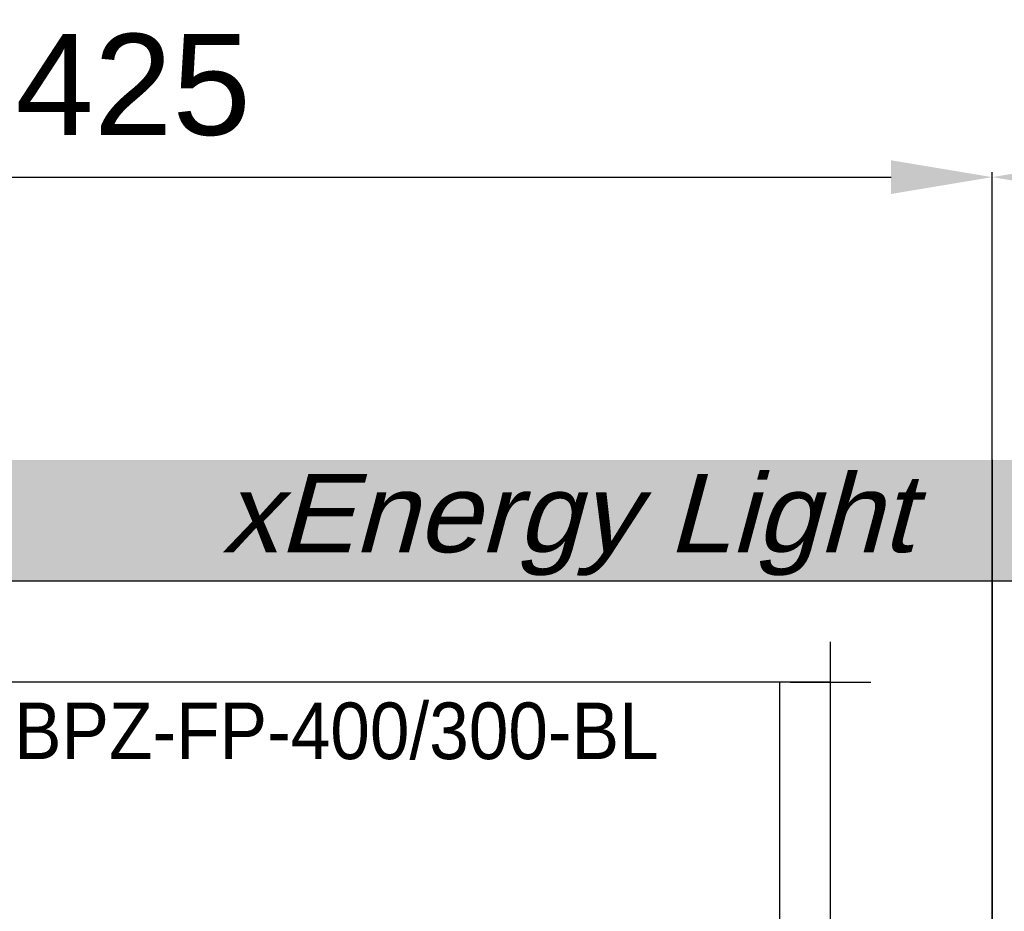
# Model space of a CAD drawing. Header units: millimetres. Extents: x 70863 to 97198, y -18528 to 3008.
# Tile 41 of 148: x 91509 to 91753, y -15413 to -15192. Entities that reach past the tile are written whole.
import ezdxf
from ezdxf.enums import TextEntityAlignment as Align

# ---------------------------------------------------------------- set-up
doc = ezdxf.new("R2010")
doc.units = ezdxf.units.MM
for name, color, linetype, lineweight in [('2DE_OBJ_EATON-Cabinet', 7, 'Continuous', 25), ('2DE_OBJ_EATON-Covers', 7, 'Continuous', 25), ('2DE_TXTMARK', 41, 'Continuous', 18)]:
    doc.layers.add(name, color=color, linetype=linetype, lineweight=lineweight)
doc.layers.add('CP_DETAL_GRID', color=7, linetype='Continuous')
doc.layers.add('EATON_LOGO', color=5, linetype='Continuous')
doc.styles.add('CP_ATTR', font='arial.ttf')
doc.styles.add('CP_ELATT_IT', font='arial.ttf', dxfattribs={"oblique": 15})
doc.styles.get("Standard").update_dxf_attribs({"font": 'arial.ttf'})
doc.dimstyles.new('ISO-25', dxfattribs={"dimtxt": 2.5, "dimasz": 2.5, "dimexe": 1.25, "dimexo": 0.625, "dimtad": 1, "dimtxsty": 'Standard', "dimcen": 2.5, "dimadec": 0, "dimazin": 0, "dimtfac": 1, "dimtmove": 0, "dimatfit": 3, "dimfxl": 1, "dimarcsym": 0})

# ---------------------------------------------------------------- blocks, each defined once
blk = doc.blocks.new('2de_etn_prod_cac0051_odnnx')
blk.add_lwpolyline([(0, 300), (0, 0), (320, 0), (320, 300)], close=True)
at = {"linetype": 'ByBlock', "style": 'CP_ATTR', "flags": 9}
for tag in ['MARK3', 'FUNCTION', 'GROUP', 'NUMBER', 'WEIGHT', 'LINK', 'OTHER1', 'IP', 'OTHER2', 'POWER_LOSSES_CAB', 'POWER', 'VOLTAGE', 'CURRENT', 'CHARACTER', 'PRODUCER', 'ORDER-NO', 'PRODUCT-TYPE', 'MARK2', 'ARTICLE', 'NAME']:
    blk.add_attdef(tag, text='', height=0.00005, dxfattribs=at).set_placement((0, 0), align=Align.MIDDLE_LEFT)
at = {"layer": '2DE_TXTMARK', "linetype": 'ByBlock', "style": 'CP_ATTR', "width": 0.8, "flags": 8}
blk.add_attdef('MARK1', text='', height=14, dxfattribs=at).set_placement((290, 295), align=Align.TOP_RIGHT)
blk = doc.blocks.new('*D8982')
at = {"layer": 'EATON_LOGO', "color": 0, "lineweight": -2, "transparency": 16777216}
for p, q in [((91324.84, -15330.8), (91324.84, -15230.19)), ((91349.84, -15231.44), (91724.84, -15231.44)), ((91749.84, -15330.8), (91749.84, -15230.19))]:
    blk.add_line(p, q, dxfattribs=at)
at = {"layer": 'EATON_LOGO', "color": 0, "transparency": 16777216}
for points in [[(91349.84, -15227.28), (91349.84, -15235.61), (91324.84, -15231.44)], [(91724.84, -15227.28), (91724.84, -15235.61), (91749.84, -15231.44)]]:
    blk.add_solid(points, dxfattribs=at)
at = {"layer": 'EATON_LOGO', "color": 0, "transparency": 16777216, "insert": (91537.34, -15208.68), "char_height": 25, "attachment_point": 5}
blk.add_mtext('425', dxfattribs=at)
blk = doc.blocks.new('*D8984')
at = {"layer": 'EATON_LOGO', "color": 0, "lineweight": -2, "transparency": 16777216}
for p, q in [((91749.84, -15360.8), (91749.84, -15230.19)), ((91774.84, -15231.44), (92324.84, -15231.44)), ((92349.84, -15360.8), (92349.84, -15230.19))]:
    blk.add_line(p, q, dxfattribs=at)
at = {"layer": 'EATON_LOGO', "color": 0, "transparency": 16777216}
for points in [[(91774.84, -15227.28), (91774.84, -15235.61), (91749.84, -15231.44)], [(92324.84, -15227.28), (92324.84, -15235.61), (92349.84, -15231.44)]]:
    blk.add_solid(points, dxfattribs=at)
at = {"layer": 'EATON_LOGO', "color": 0, "transparency": 16777216, "insert": (92049.84, -15208.68), "char_height": 25, "attachment_point": 5}
blk.add_mtext('600', dxfattribs=at)

msp = doc.modelspace()

# ---------------------------------------------------------------- hatches: boundary and pattern name
at = {"layer": 'EATON_LOGO'}
for points in [[(91749.84, -15331.421), (91324.84, -15331.421), (91324.84, -15301.421), (91749.84, -15301.421)], [(91749.84, -15301.421), (92349.84, -15301.421), (92349.84, -15331.421), (91749.84, -15331.421)]]:
    msp.add_hatch(color=256, dxfattribs=at).paths.add_polyline_path(points)

# ---------------------------------------------------------------- linework, layer by layer
at = {"layer": '2DE_OBJ_EATON-Cabinet'}
for points in [[(91324.84, -15331.421), (91324.84, -17331.421), (91749.84, -17331.421), (91749.84, -15331.421)], [(91749.84, -15331.421), (91749.84, -17331.421), (92349.84, -17331.421), (92349.84, -15331.421)], [(91364.84, -17306.421), (91709.84, -17306.421), (91709.84, -15356.421), (91364.84, -15356.421)]]:
    msp.add_lwpolyline(points, close=True, dxfattribs=at)
at = {"layer": 'CP_DETAL_GRID'}
for p, q in [((91709.84, -15366.421), (91709.84, -15346.421)), ((91699.84, -15356.421), (91719.84, -15356.421))]:
    msp.add_line(p, q, dxfattribs=at)
at = {"layer": 'EATON_LOGO'}
msp.add_line((91749.84, -15301.421), (91749.84, -15331.421), dxfattribs=at)
msp.add_line((91749.84, -15301.421), (91749.84, -15331.421), dxfattribs=at)

# ---------------------------------------------------------------- block references
at = {"layer": '2DE_OBJ_EATON-Covers'}
ref = msp.add_blockref('2de_etn_prod_cac0051_odnnx', (91377.34, -15656.421), dxfattribs=at)
ref.add_attrib('MARK1', 'BPZ-FP-400/300-BL', dxfattribs={"layer": '2DE_TXTMARK', "linetype": 'ByBlock', "height": 14, "style": 'CP_ATTR', "width": 0.9, "flags": 8}).set_placement((91667.34, -15361.421), align=Align.TOP_RIGHT)

# ---------------------------------------------------------------- texts
at = {"layer": 'EATON_LOGO', "color": 7, "style": 'CP_ELATT_IT', "oblique": 15, "width": 1.035276}
msp.add_text('xEnergy Light', height=19.31852, dxfattribs=at).set_placement((91559.245, -15324.244))

# ---------------------------------------------------------------- dimensions: what is measured, and where the dimension line sits
at = {"layer": 'EATON_LOGO', "color": 4}
for base, p1, p2, picture, middle in [((91749.84, -15231.444), (91324.84, -15331.421), (91749.84, -15331.421), '*D8982', (91537.34, -15208.679)), ((92349.84, -15231.444), (91749.84, -15361.421), (92349.84, -15361.421), '*D8984', (92049.84, -15208.679))]:
    dim = msp.add_linear_dim(base=base, p1=p1, p2=p2, dimstyle='ISO-25', override={"dimtxt": 25, "dimasz": 25, "dimgap": 10}, dxfattribs=at)
    dim.commit()
    dim.dimension.update_dxf_attribs({"geometry": picture, "text_midpoint": middle})

doc.saveas('drawing.dxf')
